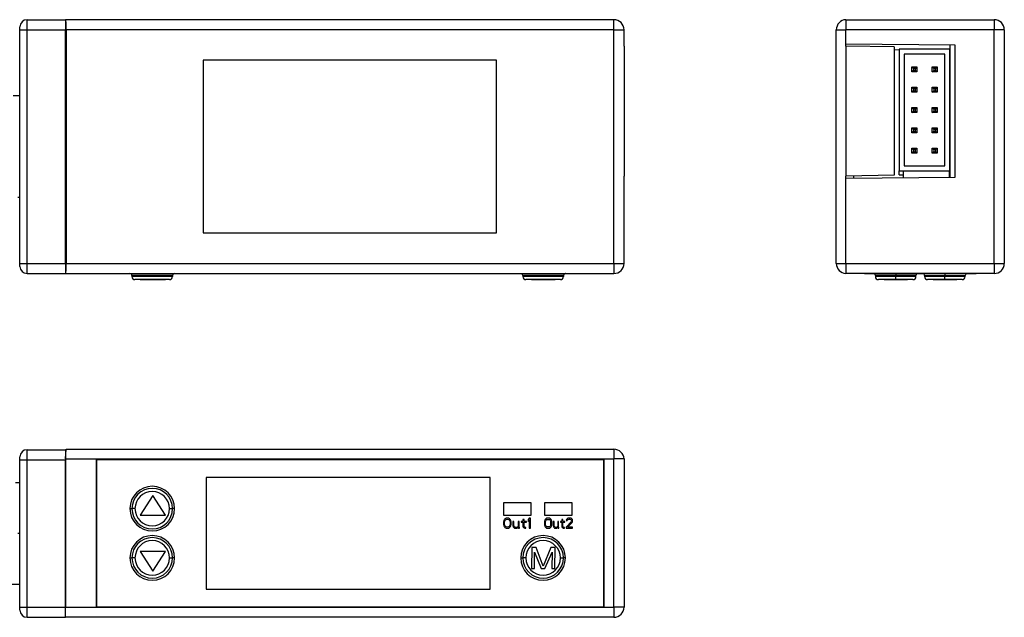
# Model space of a CAD drawing. Header units: inches. Extents: x 50 to 198, y -22 to 36.
# Tile 4 of 4: x 101 to 198, y -22 to 36. Entities that reach past the tile are written whole.
import ezdxf

# ---------------------------------------------------------------- set-up
doc = ezdxf.new("R2010")
doc.units = ezdxf.units.IN
doc.header["$LTSCALE"] = 0.595472
doc.header["$MEASUREMENT"] = 0
doc.layers.get('0').update_dxf_attribs({"linetype": 'CONTINUOUS'})

msp = doc.modelspace()

# ---------------------------------------------------------------- linework, layer by layer
at = {"color": 7, "linetype": 'Continuous', "lineweight": 25}
for p, q in [((101.936, 35.423), (101.936, 36.423)), ((101.936, 36.423), (105.736, 36.423)), ((105.736, 36.423), (105.736, 36.418)), ((159.736, 36.423), (105.736, 36.423)), ((105.736, 36.418), (105.736, 35.423)), ((159.736, 35.424), (159.736, 36.423)), ((182.593, 36.423), (182.593, 35.423)), ((182.593, 36.423), (197.193, 36.423)), ((197.193, 36.423), (197.193, 35.423)), ((101.236, 35.423), (101.236, 35.723)), ((101.236, 35.423), (101.936, 35.423)), ((101.236, 12.423), (101.236, 35.423)), ((101.936, 35.423), (105.736, 35.423)), ((101.936, 12.423), (101.936, 35.423)), ((105.736, 12.423), (105.736, 35.423)), ((105.786, 35.424), (105.786, 12.421)), ((159.736, 35.424), (105.786, 35.424)), ((159.737, 35.423), (160.736, 35.423)), ((159.737, 12.423), (159.737, 35.423)), ((160.736, 33.823), (160.736, 35.423)), ((160.736, 34.016), (160.736, 35.423)), ((181.643, 35.423), (181.643, 35.424)), ((181.643, 35.423), (182.593, 35.423)), ((181.643, 12.423), (181.643, 35.423)), ((182.593, 33.823), (182.593, 35.423)), ((197.193, 35.423), (182.593, 35.423)), ((182.593, 34.016), (182.593, 35.423)), ((197.193, 12.423), (197.193, 35.423)), ((198.193, 35.423), (197.193, 35.423)), ((198.193, 35.423), (198.193, 12.423)), ((193.343, 33.923), (182.593, 34.016)), ((160.736, 33.823), (160.736, 21.023)), ((187.343, 33.74), (182.593, 33.823)), ((182.593, 33.823), (182.593, 21.023)), ((187.343, 33.74), (187.343, 21.105)), ((187.843, 33.431), (187.343, 33.44)), ((187.843, 33.523), (187.843, 21.523)), ((192.843, 33.523), (187.843, 33.523)), ((192.343, 33.023), (188.343, 33.023)), ((188.343, 33.023), (188.343, 22.023)), ((192.343, 22.023), (192.343, 33.023)), ((192.843, 33.927), (192.843, 33.523)), ((192.843, 21.523), (192.843, 33.523)), ((192.853, 20.918), (192.853, 33.927)), ((193.343, 20.923), (193.343, 33.923)), ((148.186, 32.423), (119.286, 32.423)), ((119.286, 32.423), (119.286, 15.423)), ((148.186, 15.423), (148.186, 32.423)), ((189.093, 31.773), (189.593, 31.773)), ((189.093, 31.773), (189.243, 31.623)), ((189.093, 31.273), (189.093, 31.773)), ((189.243, 31.423), (189.093, 31.273)), ((189.593, 31.273), (189.093, 31.273)), ((189.243, 31.623), (189.243, 31.423)), ((189.443, 31.623), (189.243, 31.623)), ((189.243, 31.423), (189.443, 31.423)), ((189.593, 31.773), (189.443, 31.623)), ((189.443, 31.423), (189.443, 31.623)), ((189.443, 31.423), (189.593, 31.273)), ((189.593, 31.773), (189.593, 31.273)), ((191.243, 31.623), (191.093, 31.773)), ((191.093, 31.773), (191.593, 31.773)), ((191.093, 31.273), (191.093, 31.773)), ((191.093, 31.273), (191.243, 31.423)), ((191.593, 31.273), (191.093, 31.273)), ((191.443, 31.623), (191.243, 31.623)), ((191.243, 31.623), (191.243, 31.423)), ((191.243, 31.423), (191.443, 31.423)), ((191.443, 31.623), (191.593, 31.773)), ((191.443, 31.423), (191.443, 31.623)), ((191.593, 31.273), (191.443, 31.423)), ((191.593, 31.773), (191.593, 31.273)), ((192.853, 31.773), (192.843, 31.773)), ((192.853, 31.273), (192.843, 31.273)), ((189.093, 29.773), (189.593, 29.773)), ((189.093, 29.773), (189.243, 29.623)), ((189.093, 29.273), (189.093, 29.773)), ((189.243, 29.423), (189.093, 29.273)), ((189.593, 29.273), (189.093, 29.273)), ((189.443, 29.623), (189.243, 29.623)), ((189.243, 29.623), (189.243, 29.423)), ((189.243, 29.423), (189.443, 29.423)), ((189.593, 29.773), (189.443, 29.623)), ((189.443, 29.423), (189.443, 29.623)), ((189.443, 29.423), (189.593, 29.273)), ((189.593, 29.773), (189.593, 29.273)), ((191.243, 29.623), (191.093, 29.773)), ((191.093, 29.773), (191.593, 29.773)), ((191.093, 29.273), (191.093, 29.773)), ((191.093, 29.273), (191.243, 29.423)), ((191.593, 29.273), (191.093, 29.273)), ((191.443, 29.623), (191.243, 29.623)), ((191.243, 29.623), (191.243, 29.423)), ((191.243, 29.423), (191.443, 29.423)), ((191.443, 29.623), (191.593, 29.773)), ((191.443, 29.423), (191.443, 29.623)), ((191.593, 29.273), (191.443, 29.423)), ((191.593, 29.773), (191.593, 29.273)), ((192.853, 29.773), (192.843, 29.773)), ((192.853, 29.273), (192.843, 29.273)), ((101.236, 28.923), (100.572, 28.923)), ((189.093, 27.273), (189.093, 27.773)), ((189.093, 27.773), (189.243, 27.623)), ((189.093, 27.773), (189.593, 27.773)), ((189.093, 27.273), (189.243, 27.423)), ((189.593, 27.273), (189.093, 27.273)), ((189.243, 27.623), (189.243, 27.423)), ((189.443, 27.623), (189.243, 27.623)), ((189.243, 27.423), (189.443, 27.423)), ((189.443, 27.623), (189.593, 27.773)), ((189.443, 27.423), (189.443, 27.623)), ((189.443, 27.423), (189.593, 27.273)), ((189.593, 27.773), (189.593, 27.273)), ((191.093, 27.273), (191.093, 27.773)), ((191.243, 27.623), (191.093, 27.773)), ((191.093, 27.773), (191.593, 27.773)), ((191.093, 27.273), (191.243, 27.423)), ((191.593, 27.273), (191.093, 27.273)), ((191.243, 27.623), (191.243, 27.423)), ((191.443, 27.623), (191.243, 27.623)), ((191.243, 27.423), (191.443, 27.423)), ((191.443, 27.623), (191.593, 27.773)), ((191.443, 27.423), (191.443, 27.623)), ((191.593, 27.273), (191.443, 27.423)), ((191.593, 27.773), (191.593, 27.273)), ((192.853, 27.773), (192.843, 27.773)), ((192.853, 27.273), (192.843, 27.273)), ((189.093, 25.273), (189.093, 25.773)), ((189.093, 25.773), (189.243, 25.623)), ((189.093, 25.773), (189.593, 25.773)), ((189.243, 25.423), (189.093, 25.273)), ((189.593, 25.273), (189.093, 25.273)), ((189.243, 25.623), (189.243, 25.423)), ((189.443, 25.623), (189.243, 25.623)), ((189.243, 25.423), (189.443, 25.423)), ((189.593, 25.773), (189.443, 25.623)), ((189.443, 25.423), (189.443, 25.623)), ((189.443, 25.423), (189.593, 25.273)), ((189.593, 25.773), (189.593, 25.273)), ((191.093, 25.773), (191.593, 25.773)), ((191.093, 25.773), (191.243, 25.623)), ((191.093, 25.273), (191.093, 25.773)), ((191.243, 25.423), (191.093, 25.273)), ((191.593, 25.273), (191.093, 25.273)), ((191.443, 25.623), (191.243, 25.623)), ((191.243, 25.623), (191.243, 25.423)), ((191.243, 25.423), (191.443, 25.423)), ((191.593, 25.773), (191.443, 25.623)), ((191.443, 25.423), (191.443, 25.623)), ((191.443, 25.423), (191.593, 25.273)), ((191.593, 25.773), (191.593, 25.273)), ((192.853, 25.773), (192.843, 25.773)), ((192.853, 25.273), (192.843, 25.273)), ((189.093, 23.273), (189.093, 23.773)), ((189.093, 23.773), (189.243, 23.623)), ((189.093, 23.773), (189.593, 23.773)), ((189.243, 23.423), (189.093, 23.273)), ((189.243, 23.623), (189.243, 23.423)), ((189.443, 23.623), (189.243, 23.623)), ((189.243, 23.423), (189.443, 23.423)), ((189.593, 23.773), (189.443, 23.623)), ((189.443, 23.423), (189.443, 23.623)), ((189.443, 23.423), (189.593, 23.273)), ((189.593, 23.773), (189.593, 23.273)), ((191.093, 23.273), (191.093, 23.773)), ((191.093, 23.773), (191.243, 23.623)), ((191.093, 23.773), (191.593, 23.773)), ((191.243, 23.423), (191.093, 23.273)), ((191.243, 23.623), (191.243, 23.423)), ((191.443, 23.623), (191.243, 23.623)), ((191.243, 23.423), (191.443, 23.423)), ((191.593, 23.773), (191.443, 23.623)), ((191.443, 23.423), (191.443, 23.623)), ((191.443, 23.423), (191.593, 23.273)), ((191.593, 23.773), (191.593, 23.273)), ((192.853, 23.773), (192.843, 23.773)), ((189.593, 23.273), (189.093, 23.273)), ((191.593, 23.273), (191.093, 23.273)), ((192.853, 23.273), (192.843, 23.273)), ((187.843, 21.523), (192.843, 21.523)), ((187.843, 21.158), (187.843, 21.523)), ((188.243, 21.523), (188.243, 20.878)), ((188.343, 22.023), (192.343, 22.023)), ((192.763, 21.523), (192.763, 20.917)), ((192.843, 21.523), (192.843, 20.918)), ((160.736, 12.423), (160.736, 21.023)), ((160.736, 12.423), (160.736, 20.829)), ((187.343, 21.105), (182.593, 21.023)), ((182.593, 12.423), (182.593, 21.023)), ((182.593, 20.829), (193.343, 20.923)), ((182.593, 12.423), (182.593, 20.829)), ((183.343, 21.036), (183.343, 20.835)), ((187.843, 21.158), (188.243, 21.158)), ((101.236, 18.923), (101.018, 18.923)), ((119.286, 15.423), (148.186, 15.423)), ((101.236, 12.123), (101.236, 12.423)), ((101.236, 12.423), (101.936, 12.423)), ((101.936, 11.423), (101.936, 12.423)), ((101.936, 12.423), (105.736, 12.423)), ((105.736, 12.423), (105.736, 11.428)), ((105.786, 12.421), (159.736, 12.421)), ((159.736, 12.421), (159.736, 11.423)), ((159.737, 12.423), (160.736, 12.423)), ((181.643, 12.421), (181.643, 12.423)), ((181.643, 12.423), (182.593, 12.423)), ((182.593, 12.423), (182.593, 11.423)), ((182.593, 12.423), (197.193, 12.423)), ((197.193, 12.423), (198.193, 12.423)), ((197.193, 12.423), (197.193, 11.423)), ((101.936, 11.423), (105.736, 11.423)), ((105.736, 11.428), (105.736, 11.423)), ((105.736, 11.423), (159.736, 11.423)), ((105.736, 11.423), (108.736, 11.423)), ((112.266, 11.223), (112.266, 11.123)), ((116.266, 11.223), (112.266, 11.223)), ((116.266, 11.123), (112.266, 11.123)), ((115.966, 10.823), (112.566, 10.823)), ((113.076, 10.823), (113.076, 10.803)), ((114.338, 10.803), (113.076, 10.803)), ((114.338, 10.823), (114.338, 10.803)), ((115.576, 10.803), (114.338, 10.803)), ((115.576, 10.823), (115.576, 10.803)), ((116.266, 11.223), (116.266, 11.123)), ((119.566, 11.423), (119.566, 11.403)), ((147.566, 11.403), (119.566, 11.403)), ((147.566, 11.423), (147.566, 11.403)), ((148.866, 11.423), (148.866, 11.393)), ((148.887, 11.393), (148.866, 11.393)), ((148.887, 11.423), (148.887, 11.393)), ((148.908, 11.393), (148.887, 11.393)), ((148.908, 11.423), (148.908, 11.393)), ((148.95, 11.393), (148.908, 11.393)), ((148.95, 11.423), (148.95, 11.393)), ((149.012, 11.393), (148.95, 11.393)), ((149.012, 11.423), (149.012, 11.393)), ((149.116, 11.393), (149.012, 11.393)), ((149.116, 11.423), (149.116, 11.393)), ((149.241, 11.393), (149.116, 11.393)), ((149.241, 11.423), (149.241, 11.393)), ((149.366, 11.393), (149.241, 11.393)), ((149.366, 11.423), (149.366, 11.393)), ((149.47, 11.393), (149.366, 11.393)), ((149.47, 11.423), (149.47, 11.393)), ((149.533, 11.393), (149.47, 11.393)), ((149.533, 11.423), (149.533, 11.393)), ((149.575, 11.393), (149.533, 11.393)), ((149.575, 11.423), (149.575, 11.393)), ((149.595, 11.393), (149.575, 11.393)), ((149.595, 11.423), (149.595, 11.393)), ((149.616, 11.393), (149.595, 11.393)), ((149.616, 11.423), (149.616, 11.393)), ((149.783, 11.423), (149.783, 11.393)), ((149.887, 11.393), (149.783, 11.393)), ((149.887, 11.423), (149.887, 11.393)), ((149.908, 11.393), (149.887, 11.393)), ((149.908, 11.423), (149.908, 11.393)), ((149.95, 11.393), (149.908, 11.393)), ((149.95, 11.423), (149.95, 11.393)), ((150.033, 11.393), (149.95, 11.393)), ((150.033, 11.423), (150.033, 11.393)), ((150.116, 11.393), (150.033, 11.393)), ((150.116, 11.423), (150.116, 11.393)), ((150.2, 11.393), (150.116, 11.393)), ((150.2, 11.423), (150.2, 11.393)), ((150.262, 11.393), (150.2, 11.393)), ((150.262, 11.423), (150.262, 11.393)), ((150.304, 11.393), (150.262, 11.393)), ((150.304, 11.423), (150.304, 11.393)), ((150.408, 11.393), (150.304, 11.393)), ((150.408, 11.423), (150.408, 11.393)), ((150.429, 11.393), (150.408, 11.393)), ((150.429, 11.423), (150.429, 11.393)), ((150.45, 11.393), (150.429, 11.393)), ((150.45, 11.423), (150.45, 11.393)), ((150.616, 11.423), (150.616, 11.393)), ((150.783, 11.393), (150.616, 11.393)), ((154.766, 11.223), (150.766, 11.223)), ((150.766, 11.223), (150.766, 11.123)), ((154.766, 11.123), (150.766, 11.123)), ((150.783, 11.423), (150.783, 11.393)), ((150.887, 11.393), (150.783, 11.393)), ((150.887, 11.423), (150.887, 11.393)), ((151.116, 11.393), (150.887, 11.393)), ((154.466, 10.823), (151.066, 10.823)), ((151.116, 11.423), (151.116, 11.393)), ((151.283, 11.423), (151.283, 11.393)), ((151.408, 11.393), (151.283, 11.393)), ((151.408, 11.423), (151.408, 11.393)), ((151.533, 11.393), (151.408, 11.393)), ((151.533, 11.423), (151.533, 11.393)), ((151.616, 10.823), (151.616, 10.803)), ((151.652, 10.803), (151.616, 10.803)), ((151.652, 10.823), (151.652, 10.803)), ((152.081, 10.803), (151.652, 10.803)), ((152.081, 10.823), (152.081, 10.803)), ((152.764, 10.803), (152.081, 10.803)), ((152.764, 10.823), (152.764, 10.803)), ((153.512, 10.803), (152.764, 10.803)), ((152.906, 11.423), (152.906, 11.393)), ((152.924, 11.393), (152.906, 11.393)), ((152.924, 11.423), (152.924, 11.393)), ((152.959, 11.393), (152.924, 11.393)), ((152.959, 11.423), (152.959, 11.393)), ((153.03, 11.393), (152.959, 11.393)), ((153.03, 11.423), (153.03, 11.393)), ((153.101, 11.393), (153.03, 11.393)), ((153.101, 11.423), (153.101, 11.393)), ((153.19, 11.393), (153.101, 11.393)), ((153.19, 11.423), (153.19, 11.393)), ((153.332, 11.393), (153.19, 11.393)), ((153.332, 11.423), (153.332, 11.393)), ((153.42, 11.393), (153.332, 11.393)), ((153.42, 11.423), (153.42, 11.393)), ((153.491, 11.393), (153.42, 11.393)), ((153.491, 11.423), (153.491, 11.393)), ((153.562, 11.393), (153.491, 11.393)), ((153.512, 10.823), (153.512, 10.803)), ((153.941, 10.803), (153.512, 10.803)), ((153.562, 11.423), (153.562, 11.393)), ((153.598, 11.393), (153.562, 11.393)), ((153.598, 11.423), (153.598, 11.393)), ((153.616, 11.393), (153.598, 11.393)), ((153.616, 11.423), (153.616, 11.393)), ((153.757, 11.423), (153.757, 11.393)), ((153.846, 11.393), (153.757, 11.393)), ((153.846, 11.423), (153.846, 11.393)), ((153.864, 11.393), (153.846, 11.393)), ((153.864, 11.423), (153.864, 11.393)), ((153.899, 11.393), (153.864, 11.393)), ((153.899, 11.423), (153.899, 11.393)), ((153.97, 11.393), (153.899, 11.393)), ((153.941, 10.823), (153.941, 10.803)), ((153.97, 11.423), (153.97, 11.393)), ((154.041, 11.393), (153.97, 11.393)), ((154.041, 11.423), (154.041, 11.393)), ((154.112, 11.393), (154.041, 11.393)), ((154.112, 11.423), (154.112, 11.393)), ((154.165, 11.393), (154.112, 11.393)), ((154.165, 11.423), (154.165, 11.393)), ((154.201, 11.393), (154.165, 11.393)), ((154.201, 11.423), (154.201, 11.393)), ((154.289, 11.393), (154.201, 11.393)), ((154.289, 11.423), (154.289, 11.393)), ((154.307, 11.393), (154.289, 11.393)), ((154.307, 11.423), (154.307, 11.393)), ((154.325, 11.393), (154.307, 11.393)), ((154.325, 11.423), (154.325, 11.393)), ((154.467, 11.423), (154.467, 11.393)), ((154.609, 11.393), (154.467, 11.393)), ((154.609, 11.423), (154.609, 11.393)), ((154.697, 11.393), (154.609, 11.393)), ((154.697, 11.423), (154.697, 11.393)), ((154.892, 11.393), (154.697, 11.393)), ((154.766, 11.223), (154.766, 11.123)), ((154.892, 11.423), (154.892, 11.393)), ((155.034, 11.423), (155.034, 11.393)), ((155.052, 11.393), (155.034, 11.393)), ((155.052, 11.423), (155.052, 11.393)), ((155.07, 11.393), (155.052, 11.393)), ((155.07, 11.423), (155.07, 11.393)), ((155.14, 11.393), (155.07, 11.393)), ((155.14, 11.423), (155.14, 11.393)), ((155.211, 11.393), (155.14, 11.393)), ((155.211, 11.423), (155.211, 11.393)), ((155.336, 11.393), (155.211, 11.393)), ((155.336, 11.423), (155.336, 11.393)), ((155.406, 11.393), (155.336, 11.393)), ((155.406, 11.423), (155.406, 11.393)), ((155.513, 11.393), (155.406, 11.393)), ((155.513, 11.423), (155.513, 11.393)), ((155.584, 11.393), (155.513, 11.393)), ((155.584, 11.423), (155.584, 11.393)), ((155.655, 11.393), (155.584, 11.393)), ((155.655, 11.423), (155.655, 11.393)), ((155.672, 11.393), (155.655, 11.393)), ((155.672, 11.423), (155.672, 11.393)), ((158.736, 11.423), (159.736, 11.423)), ((197.193, 11.423), (182.593, 11.423)), ((184.423, 11.423), (184.423, 11.403)), ((188.423, 11.403), (184.423, 11.403)), ((185.493, 11.223), (185.493, 11.123)), ((187.493, 11.223), (185.493, 11.223)), ((187.493, 11.123), (185.493, 11.123)), ((189.193, 10.823), (185.793, 10.823)), ((186.343, 10.823), (186.343, 10.803)), ((186.379, 10.803), (186.343, 10.803)), ((186.379, 10.823), (186.379, 10.803)), ((186.808, 10.803), (186.379, 10.803)), ((186.808, 10.823), (186.808, 10.803)), ((187.491, 10.803), (186.808, 10.803)), ((187.491, 10.823), (187.491, 10.803)), ((188.238, 10.803), (187.491, 10.803)), ((187.493, 11.403), (187.493, 11.223)), ((189.493, 11.223), (187.493, 11.223)), ((187.493, 11.223), (187.493, 11.123)), ((187.493, 10.823), (187.493, 11.123)), ((189.493, 11.123), (187.493, 11.123)), ((188.238, 10.823), (188.238, 10.803)), ((188.668, 10.803), (188.238, 10.803)), ((188.423, 11.423), (188.423, 11.393)), ((188.444, 11.393), (188.423, 11.393)), ((188.444, 11.423), (188.444, 11.393)), ((188.487, 11.393), (188.444, 11.393)), ((188.487, 11.423), (188.487, 11.393)), ((188.572, 11.393), (188.487, 11.393)), ((188.572, 11.423), (188.572, 11.393)), ((188.657, 11.393), (188.572, 11.393)), ((188.657, 11.423), (188.657, 11.393)), ((188.7, 11.393), (188.657, 11.393)), ((188.668, 10.823), (188.668, 10.803)), ((188.7, 11.423), (188.7, 11.393)), ((188.785, 11.393), (188.7, 11.393)), ((188.785, 11.423), (188.785, 11.393)), ((188.849, 11.393), (188.785, 11.393)), ((188.849, 11.423), (188.849, 11.393)), ((189.317, 11.393), (188.849, 11.393)), ((189.317, 11.423), (189.317, 11.393)), ((189.423, 11.393), (189.317, 11.393)), ((189.423, 11.423), (189.423, 11.393)), ((190.23, 11.403), (189.423, 11.403)), ((189.493, 11.123), (189.493, 11.223)), ((190.343, 11.223), (190.343, 11.123)), ((192.343, 11.223), (190.343, 11.223)), ((192.343, 11.123), (190.343, 11.123)), ((194.043, 10.823), (190.643, 10.823)), ((191.193, 10.823), (191.193, 10.803)), ((191.229, 10.803), (191.193, 10.803)), ((191.229, 10.823), (191.229, 10.803)), ((191.658, 10.803), (191.229, 10.803)), ((191.658, 10.823), (191.658, 10.803)), ((192.341, 10.803), (191.658, 10.803)), ((192.341, 10.823), (192.341, 10.803)), ((193.088, 10.803), (192.341, 10.803)), ((192.343, 11.423), (192.343, 11.223)), ((194.343, 11.223), (192.343, 11.223)), ((192.343, 11.223), (192.343, 11.123)), ((192.343, 10.823), (192.343, 11.123)), ((194.343, 11.123), (192.343, 11.123)), ((193.088, 10.823), (193.088, 10.803)), ((193.518, 10.803), (193.088, 10.803)), ((193.518, 10.823), (193.518, 10.803)), ((194.343, 11.123), (194.343, 11.223)), ((195.423, 11.403), (194.456, 11.403)), ((195.423, 11.423), (195.423, 11.403)), ((101.236, -6.933), (101.236, -6.633)), ((101.936, -6.933), (101.936, -5.933)), ((101.936, -5.933), (105.736, -5.933)), ((105.736, -6.833), (105.786, -5.883)), ((105.736, -5.933), (105.736, -6.833)), ((105.786, -5.883), (159.736, -5.883)), ((159.736, -5.883), (159.737, -5.883)), ((159.736, -5.883), (159.736, -6.833)), ((101.236, -6.933), (101.936, -6.933)), ((101.236, -21.433), (101.236, -6.933)), ((101.936, -21.433), (101.936, -6.933)), ((101.936, -6.933), (105.736, -6.933)), ((105.736, -6.833), (159.736, -6.833)), ((105.736, -6.833), (108.736, -6.833)), ((105.736, -6.833), (105.736, -21.433)), ((105.736, -21.433), (105.736, -6.933)), ((108.736, -6.833), (108.736, -21.433)), ((158.766, -6.913), (108.766, -6.913)), ((108.766, -6.913), (108.766, -21.413)), ((119.275, -6.913), (119.274, -6.833)), ((119.544, -6.833), (119.54, -6.913)), ((119.574, -6.913), (119.574, -6.833)), ((119.574, -6.833), (119.574, -6.913)), ((119.586, -6.913), (119.586, -6.833)), ((147.534, -6.913), (147.536, -6.833)), ((147.798, -6.833), (147.798, -6.913)), ((158.736, -6.833), (159.736, -6.833)), ((158.736, -21.433), (158.736, -6.833)), ((158.766, -21.413), (158.766, -6.913)), ((160.736, -6.833), (159.736, -6.833)), ((159.736, -21.433), (159.736, -6.833)), ((160.736, -6.833), (160.736, -21.433)), ((147.566, -8.663), (119.566, -8.663)), ((119.566, -8.663), (119.566, -19.663)), ((147.566, -19.663), (147.566, -8.663)), ((101.236, -9.183), (100.795, -9.183)), ((114.338, -10.439), (113.076, -12.363)), ((115.576, -12.363), (114.338, -10.439)), ((148.85, -11.144), (148.85, -12.382)), ((151.583, -11.144), (148.85, -11.144)), ((151.583, -12.382), (151.583, -11.144)), ((155.633, -11.144), (152.9, -11.144)), ((152.9, -11.144), (152.9, -12.382)), ((155.633, -12.382), (155.633, -11.144)), ((112.066, -11.733), (112.266, -11.733)), ((112.566, -11.733), (112.266, -11.733)), ((113.076, -12.363), (115.576, -12.363)), ((115.966, -11.733), (116.266, -11.733)), ((116.466, -11.733), (116.266, -11.733)), ((148.85, -12.382), (151.583, -12.382)), ((152.9, -12.382), (155.633, -12.382)), ((148.887, -12.961), (148.866, -13.067)), ((148.866, -13.067), (148.866, -13.259)), ((148.866, -13.259), (148.887, -13.365)), ((148.908, -12.897), (148.887, -12.961)), ((148.887, -13.365), (148.908, -13.429)), ((148.95, -12.812), (148.908, -12.897)), ((148.908, -13.429), (148.95, -13.514)), ((149.012, -12.748), (148.95, -12.812)), ((148.95, -13.514), (149.012, -13.578)), ((148.97, -13.089), (148.991, -12.961)), ((148.97, -13.238), (148.97, -13.089)), ((148.991, -13.365), (148.97, -13.238)), ((148.991, -12.961), (149.075, -12.833)), ((149.075, -13.493), (148.991, -13.365)), ((149.116, -12.685), (149.012, -12.748)), ((149.075, -12.833), (149.137, -12.791)), ((149.137, -13.536), (149.075, -13.493)), ((149.241, -12.663), (149.116, -12.685)), ((149.137, -12.791), (149.241, -12.77)), ((149.241, -13.557), (149.137, -13.536)), ((149.366, -12.685), (149.241, -12.663)), ((149.241, -12.77), (149.345, -12.791)), ((149.345, -13.536), (149.241, -13.557)), ((149.345, -12.791), (149.408, -12.833)), ((149.408, -13.493), (149.345, -13.536)), ((149.47, -12.748), (149.366, -12.685)), ((149.408, -12.833), (149.491, -12.961)), ((149.491, -13.365), (149.408, -13.493)), ((149.533, -12.812), (149.47, -12.748)), ((149.47, -13.578), (149.533, -13.514)), ((149.491, -12.961), (149.512, -13.089)), ((149.512, -13.238), (149.491, -13.365)), ((149.512, -13.089), (149.512, -13.238)), ((149.575, -12.897), (149.533, -12.812)), ((149.533, -13.514), (149.575, -13.429)), ((149.595, -12.961), (149.575, -12.897)), ((149.575, -13.429), (149.595, -13.365)), ((149.616, -13.067), (149.595, -12.961)), ((149.595, -13.365), (149.616, -13.259)), ((149.616, -13.259), (149.616, -13.067)), ((149.887, -12.982), (149.783, -12.982)), ((149.783, -12.982), (149.783, -13.408)), ((149.783, -13.408), (149.804, -13.493)), ((149.804, -13.493), (149.825, -13.536)), ((149.825, -13.536), (149.887, -13.599)), ((149.887, -13.408), (149.887, -12.982)), ((149.908, -13.472), (149.887, -13.408)), ((149.95, -13.536), (149.908, -13.472)), ((150.033, -13.578), (149.95, -13.536)), ((150.2, -13.557), (150.116, -13.578)), ((150.262, -13.514), (150.2, -13.557)), ((150.241, -13.621), (150.304, -13.557)), ((150.304, -13.45), (150.262, -13.514)), ((150.408, -12.982), (150.304, -12.982)), ((150.304, -12.982), (150.304, -13.45)), ((150.304, -13.557), (150.345, -13.663)), ((150.408, -13.536), (150.408, -12.982)), ((150.429, -13.621), (150.408, -13.536)), ((150.616, -12.982), (150.616, -13.067)), ((150.783, -12.982), (150.616, -12.982)), ((150.616, -13.067), (150.783, -13.067)), ((150.783, -12.812), (150.783, -12.982)), ((150.887, -12.812), (150.783, -12.812)), ((150.783, -13.067), (150.783, -13.493)), ((150.783, -13.493), (150.825, -13.578)), ((150.887, -12.982), (150.887, -12.812)), ((151.116, -12.982), (150.887, -12.982)), ((150.887, -13.067), (151.116, -13.067)), ((150.887, -13.45), (150.887, -13.067)), ((150.908, -13.514), (150.887, -13.45)), ((150.97, -13.557), (150.908, -13.514)), ((151.075, -13.578), (150.97, -13.557)), ((151.116, -13.067), (151.116, -12.982)), ((151.408, -12.663), (151.283, -12.812)), ((151.283, -12.812), (151.283, -12.982)), ((151.283, -12.982), (151.408, -12.833)), ((151.533, -12.663), (151.408, -12.663)), ((151.408, -12.833), (151.408, -13.663)), ((151.533, -13.663), (151.533, -12.663)), ((152.924, -12.897), (152.906, -13.004)), ((152.906, -13.004), (152.906, -13.323)), ((152.906, -13.323), (152.924, -13.429)), ((152.959, -12.812), (152.924, -12.897)), ((152.924, -13.429), (152.959, -13.514)), ((153.03, -12.727), (152.959, -12.812)), ((152.959, -13.514), (153.03, -13.599)), ((153.013, -13.004), (153.03, -12.919)), ((153.013, -13.323), (153.013, -13.004)), ((153.03, -13.408), (153.013, -13.323)), ((153.101, -12.685), (153.03, -12.727)), ((153.03, -12.919), (153.066, -12.855)), ((153.066, -13.472), (153.03, -13.408)), ((153.066, -12.855), (153.119, -12.812)), ((153.119, -13.514), (153.066, -13.472)), ((153.19, -12.663), (153.101, -12.685)), ((153.119, -12.812), (153.19, -12.791)), ((153.19, -13.536), (153.119, -13.514)), ((153.332, -12.663), (153.19, -12.663)), ((153.19, -12.791), (153.332, -12.791)), ((153.332, -13.536), (153.19, -13.536)), ((153.42, -12.685), (153.332, -12.663)), ((153.332, -12.791), (153.403, -12.812)), ((153.403, -13.514), (153.332, -13.536)), ((153.403, -12.812), (153.456, -12.855)), ((153.456, -13.472), (153.403, -13.514)), ((153.491, -12.727), (153.42, -12.685)), ((153.456, -12.855), (153.491, -12.919)), ((153.491, -13.408), (153.456, -13.472)), ((153.562, -12.812), (153.491, -12.727)), ((153.491, -12.919), (153.509, -13.004)), ((153.509, -13.323), (153.491, -13.408)), ((153.491, -13.599), (153.562, -13.514)), ((153.509, -13.004), (153.509, -13.323)), ((153.598, -12.897), (153.562, -12.812)), ((153.562, -13.514), (153.598, -13.429)), ((153.616, -13.004), (153.598, -12.897)), ((153.598, -13.429), (153.616, -13.323)), ((153.616, -13.323), (153.616, -13.004)), ((153.846, -12.982), (153.757, -12.982)), ((153.757, -12.982), (153.757, -13.408)), ((153.757, -13.408), (153.775, -13.493)), ((153.775, -13.493), (153.793, -13.536)), ((153.793, -13.536), (153.846, -13.599)), ((153.846, -13.408), (153.846, -12.982)), ((153.864, -13.472), (153.846, -13.408)), ((153.899, -13.536), (153.864, -13.472)), ((153.97, -13.578), (153.899, -13.536)), ((154.112, -13.557), (154.041, -13.578)), ((154.165, -13.514), (154.112, -13.557)), ((154.147, -13.621), (154.201, -13.557)), ((154.201, -13.45), (154.165, -13.514)), ((154.289, -12.982), (154.201, -12.982)), ((154.201, -12.982), (154.201, -13.45)), ((154.201, -13.557), (154.236, -13.663)), ((154.289, -13.536), (154.289, -12.982)), ((154.307, -13.621), (154.289, -13.536)), ((154.609, -12.982), (154.467, -12.982)), ((154.467, -12.982), (154.467, -13.067)), ((154.467, -13.067), (154.609, -13.067)), ((154.697, -12.812), (154.609, -12.812)), ((154.609, -12.812), (154.609, -12.982)), ((154.609, -13.067), (154.609, -13.493)), ((154.609, -13.493), (154.644, -13.578)), ((154.697, -12.982), (154.697, -12.812)), ((154.892, -12.982), (154.697, -12.982)), ((154.697, -13.45), (154.697, -13.067)), ((154.697, -13.067), (154.892, -13.067)), ((154.715, -13.514), (154.697, -13.45)), ((154.768, -13.557), (154.715, -13.514)), ((154.857, -13.578), (154.768, -13.557)), ((154.892, -13.067), (154.892, -12.982)), ((155.531, -13.025), (155.034, -13.557)), ((155.034, -13.557), (155.034, -13.663)), ((155.07, -12.812), (155.052, -12.897)), ((155.052, -12.897), (155.14, -12.897)), ((155.14, -12.727), (155.07, -12.812)), ((155.211, -12.685), (155.14, -12.727)), ((155.14, -12.897), (155.176, -12.833)), ((155.176, -12.833), (155.229, -12.791)), ((155.176, -13.557), (155.619, -13.089)), ((155.672, -13.557), (155.176, -13.557)), ((155.336, -12.663), (155.211, -12.685)), ((155.229, -12.791), (155.318, -12.77)), ((155.318, -12.77), (155.389, -12.77)), ((155.406, -12.663), (155.336, -12.663)), ((155.389, -12.77), (155.477, -12.791)), ((155.513, -12.685), (155.406, -12.663)), ((155.477, -12.791), (155.531, -12.833)), ((155.584, -12.727), (155.513, -12.685)), ((155.531, -12.833), (155.566, -12.897)), ((155.566, -12.94), (155.531, -13.025)), ((155.566, -12.897), (155.566, -12.94)), ((155.655, -12.812), (155.584, -12.727)), ((155.619, -13.089), (155.655, -13.025)), ((155.672, -12.897), (155.655, -12.812)), ((155.655, -13.025), (155.672, -12.94)), ((155.672, -12.94), (155.672, -12.897)), ((155.672, -13.663), (155.672, -13.557)), ((101.236, -14.183), (101.018, -14.183)), ((149.012, -13.578), (149.116, -13.642)), ((149.116, -13.642), (149.241, -13.663)), ((149.241, -13.663), (149.366, -13.642)), ((149.366, -13.642), (149.47, -13.578)), ((149.887, -13.599), (149.95, -13.642)), ((149.95, -13.642), (150.033, -13.663)), ((150.116, -13.578), (150.033, -13.578)), ((150.033, -13.663), (150.116, -13.663)), ((150.116, -13.663), (150.2, -13.642)), ((150.2, -13.642), (150.241, -13.621)), ((150.345, -13.663), (150.45, -13.663)), ((150.45, -13.663), (150.429, -13.621)), ((150.825, -13.578), (150.887, -13.621)), ((150.887, -13.621), (150.95, -13.642)), ((150.95, -13.642), (151.075, -13.663)), ((151.075, -13.663), (151.075, -13.578)), ((151.408, -13.663), (151.533, -13.663)), ((153.03, -13.599), (153.101, -13.642)), ((153.101, -13.642), (153.19, -13.663)), ((153.19, -13.663), (153.332, -13.663)), ((153.332, -13.663), (153.42, -13.642)), ((153.42, -13.642), (153.491, -13.599)), ((153.846, -13.599), (153.899, -13.642)), ((153.899, -13.642), (153.97, -13.663)), ((154.041, -13.578), (153.97, -13.578)), ((153.97, -13.663), (154.041, -13.663)), ((154.041, -13.663), (154.112, -13.642)), ((154.112, -13.642), (154.147, -13.621)), ((154.236, -13.663), (154.325, -13.663)), ((154.325, -13.663), (154.307, -13.621)), ((154.644, -13.578), (154.697, -13.621)), ((154.697, -13.621), (154.75, -13.642)), ((154.75, -13.642), (154.857, -13.663)), ((154.857, -13.663), (154.857, -13.578)), ((155.034, -13.663), (155.672, -13.663)), ((115.576, -15.963), (113.076, -15.963)), ((113.076, -15.963), (114.338, -17.887)), ((114.338, -17.887), (115.576, -15.963)), ((151.652, -15.573), (151.616, -17.613)), ((152.081, -15.573), (151.652, -15.573)), ((151.902, -17.613), (151.93, -16.007)), ((151.93, -16.007), (152.57, -17.613)), ((152.764, -17.396), (152.081, -15.573)), ((153.512, -15.573), (152.764, -17.396)), ((152.951, -17.613), (153.647, -16.007)), ((153.941, -15.573), (153.512, -15.573)), ((153.647, -16.007), (153.619, -17.613)), ((153.905, -17.613), (153.941, -15.573)), ((112.066, -16.583), (112.266, -16.583)), ((112.566, -16.583), (112.266, -16.583)), ((115.966, -16.583), (116.266, -16.583)), ((116.466, -16.583), (116.266, -16.583)), ((150.566, -16.583), (150.766, -16.583)), ((151.066, -16.583), (150.766, -16.583)), ((154.466, -16.583), (154.766, -16.583)), ((154.966, -16.583), (154.766, -16.583)), ((151.616, -17.613), (151.902, -17.613)), ((152.57, -17.613), (152.951, -17.613)), ((153.619, -17.613), (153.905, -17.613)), ((100.386, -19.183), (101.236, -19.183)), ((119.566, -19.663), (147.566, -19.663)), ((101.236, -21.733), (101.236, -21.433)), ((101.236, -21.433), (101.936, -21.433)), ((101.936, -22.433), (101.936, -21.433)), ((101.936, -21.433), (105.736, -21.433)), ((105.736, -21.433), (108.736, -21.433)), ((105.736, -22.433), (105.736, -21.433)), ((108.736, -21.433), (158.736, -21.433)), ((108.766, -21.413), (158.766, -21.413)), ((158.736, -21.433), (159.736, -21.433)), ((159.736, -21.433), (159.736, -22.433)), ((160.736, -21.433), (159.736, -21.433)), ((101.936, -22.433), (105.736, -22.433)), ((159.736, -22.433), (105.736, -22.433))]:
    msp.add_line(p, q, dxfattribs=at)
at = {"color": 7, "linetype": 'Continuous', "lineweight": 25, "flags": 128}
for points in [[(150.566, 11.423), (150.605, 11.419), (150.616, 11.416)], [(154.966, 11.423), (154.927, 11.419), (154.892, 11.408)]]:
    msp.add_lwpolyline(points, dxfattribs=at)
at = {"color": 7, "linetype": 'Continuous', "lineweight": 25}
for centre, radius, start, end in [((101.936, 35.723), 0.7, 90, 180), ((159.736, 35.423), 1, 0, 90), ((182.643, 35.424), 1, 92.86598, 180), ((197.193, 35.423), 1, 0, 90), ((159.736, 35.423), 0.00125, 0, 90), ((101.936, 12.123), 0.7, 180, 270), ((159.736, 12.423), 0.00125, 270, 0), ((159.736, 12.423), 1, 270, 0), ((182.643, 12.421), 1, 180, 267.13402), ((197.193, 12.423), 1, 270, 0), ((112.066, 11.223), 0.2, 0, 90), ((112.566, 11.123), 0.3, 180, 270), ((115.966, 11.123), 0.3, 270, 0), ((116.466, 11.223), 0.2, 90, 180), ((150.566, 11.223), 0.2, 0, 58.21167), ((151.066, 11.123), 0.3, 180, 270), ((154.466, 11.123), 0.3, 270, 0), ((154.966, 11.223), 0.2, 121.78833, 180), ((185.293, 11.223), 0.2, 0, 64.15807), ((185.793, 11.123), 0.3, 180, 270.00005), ((189.193, 11.123), 0.3, 269.99995, 0), ((189.693, 11.223), 0.2, 115.84193, 180), ((190.143, 11.223), 0.2, 0, 89.99991), ((190.643, 11.123), 0.3, 180, 270.00005), ((194.043, 11.123), 0.3, 269.99995, 0), ((194.543, 11.223), 0.2, 90.00009, 180), ((101.936, -6.633), 0.7, 90, 180), ((159.737, -6.883), 1, 2.86598, 90), ((114.266, -11.733), 2, 360, 180), ((114.266, -11.733), 1.7, 0.00028, 179.99972), ((114.266, -11.733), 2, 180, 360), ((114.266, -11.733), 1.7, 180.00028, 359.99972), ((114.266, -16.583), 2, 360, 180), ((114.266, -16.583), 1.7, 0.00028, 179.99972), ((152.766, -16.583), 2, 360, 180), ((152.766, -16.583), 1.7, 0.00028, 179.99972), ((114.266, -16.583), 2, 180, 360), ((114.266, -16.583), 1.7, 180.00028, 359.99972), ((152.766, -16.583), 2, 180, 360), ((152.766, -16.583), 1.7, 180.00028, 359.99972), ((101.936, -21.733), 0.7, 180, 270), ((159.736, -21.433), 1, 270, 0)]:
    msp.add_arc(centre, radius, start, end, dxfattribs=at)
for centre, major_axis, ratio, start_param, end_param in [((105.734, 35.424), (0, 1), 0.052408, 4.712389, 6.233164), ((105.734, 12.421), (0, 1), 0.052408, 3.191614, 4.712389), ((114.266, -11.733), (-0.289, -2.181), 0.999995, 1.702755, 4.844338), ((114.266, -11.733), (-0.289, -2.181), 0.999995, 4.844347, 7.98593), ((114.266, -16.583), (-0.289, -2.181), 0.999995, 1.702755, 4.844338), ((152.766, -16.583), (-0.289, -2.181), 0.999995, 1.702755, 4.844338), ((114.266, -16.583), (-0.289, -2.181), 0.999995, 4.844347, 7.98593), ((152.766, -16.583), (-0.289, -2.181), 0.999995, 4.844347, 7.98593)]:
    msp.add_ellipse(centre, major_axis=major_axis, ratio=ratio, start_param=start_param, end_param=end_param, dxfattribs=at)

doc.saveas('drawing.dxf')
